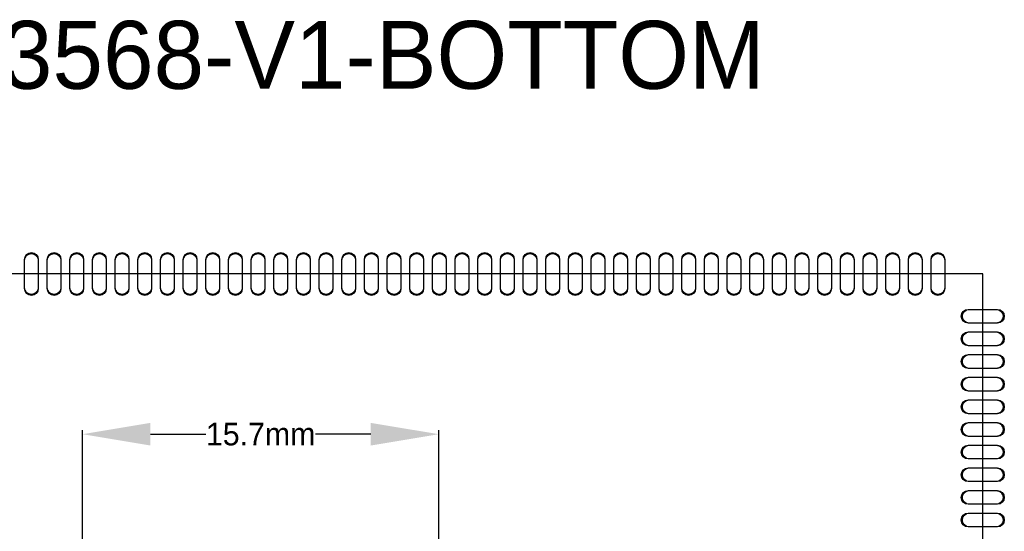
# Model space of a CAD drawing. Extents: x -7 to 161, y -5 to 58.
# Tile 13 of 13: x 118 to 161, y 36 to 58. Entities that reach past the tile are written whole.
import ezdxf

# ---------------------------------------------------------------- set-up
doc = ezdxf.new("R2010")
doc.units = 0
doc.header["$MEASUREMENT"] = 0
doc.layers.get('0').update_dxf_attribs({"linetype": 'CONTINUOUS'})
doc.layers.get('Defpoints').update_dxf_attribs({"linetype": 'CONTINUOUS'})
for name, color, linetype in [('BG_OUTLINE', 6, 'CONTINUOUS'), ('PIN_BOTTOM', 254, 'CONTINUOUS'), ('PIN_SOLDERMASK_BOTTOM', 254, 'CONTINUOUS')]:
    doc.layers.add(name, color=color, linetype=linetype)
doc.dimstyles.get("Standard").update_dxf_attribs({"dimtxt": 0.18, "dimasz": 0.18, "dimexe": 0.18, "dimexo": 0.0625, "dimgap": 0.09, "dimtad": 0, "dimtih": 1, "dimtoh": 1, "dimdec": 4, "dimzin": 0, "dimdsep": 46, "dimtxsty": 'STANDARD', "dimcen": 0.09, "dimadec": 0, "dimazin": 0, "dimtfac": 1, "dimtdec": 4, "dimtofl": 0, "dimtmove": 0, "dimatfit": 3, "dimfxl": 1, "dimtolj": 1, "dimtzin": 0, "dimarcsym": 0})

# ---------------------------------------------------------------- blocks, each defined once
blk = doc.blocks.new('*D17')
at = {"color": 0, "linetype": 'Continuous', "lineweight": -2, "transparency": 16777216}
for p, q in [((120.464, 35.47), (120.464, 40.347)), ((123.464, 40.167), (125.902, 40.167)), ((133.186, 40.167), (130.748, 40.167)), ((136.186, 35.47), (136.186, 40.347))]:
    blk.add_line(p, q, dxfattribs=at)
at = {"color": 0, "linetype": 'Continuous', "transparency": 16777216}
for points in [[(123.464, 40.667), (123.464, 39.667), (120.464, 40.167)], [(133.186, 40.667), (133.186, 39.667), (136.186, 40.167)]]:
    blk.add_solid(points, dxfattribs=at)
at = {"layer": 'Defpoints', "color": 0, "linetype": 'Continuous', "transparency": 16777216}
for p in [(136.186, 40.167), (120.464, 35.408), (136.186, 35.408)]:
    blk.add_point(p, dxfattribs=at)
at = {"color": 0, "linetype": 'Continuous', "transparency": 16777216, "insert": (128.325, 40.167), "char_height": 1, "attachment_point": 5}
blk.add_mtext('\\A1;15.7mm', dxfattribs=at)

msp = doc.modelspace()

# ---------------------------------------------------------------- linework, layer by layer
at = {"layer": 'BG_OUTLINE'}
msp.add_lwpolyline([(99.22946, 0.508), (160.18946, 0.508), (160.18946, 47.244), (99.22946, 47.244), (99.22946, 0.508)], dxfattribs=at)
msp.add_lwpolyline([(99.22946, 0.508), (160.18946, 0.508), (160.18946, 47.244), (99.22946, 47.244), (99.22946, 0.508)], dxfattribs=at)
at = {"layer": 'PIN_BOTTOM'}
for points in [[(117.90582, 46.64875), (117.90582, 47.83925, -1), (118.51542, 47.83925), (118.51542, 46.64875, -1)], [(118.90582, 46.64875), (118.90582, 47.83925, -1), (119.51542, 47.83925), (119.51542, 46.64875, -1)], [(119.90582, 46.64875), (119.90582, 47.83925, -1), (120.51542, 47.83925), (120.51542, 46.64875, -1)], [(120.90582, 46.64875), (120.90582, 47.83925, -1), (121.51542, 47.83925), (121.51542, 46.64875, -1)], [(121.90581, 46.64875), (121.90581, 47.83925, -1), (122.51541, 47.83925), (122.51541, 46.64875, -1)], [(122.90581, 46.64875), (122.90581, 47.83925, -1), (123.51541, 47.83925), (123.51541, 46.64875, -1)], [(123.90581, 46.64875), (123.90581, 47.83925, -1), (124.51541, 47.83925), (124.51541, 46.64875, -1)], [(124.90581, 46.64875), (124.90581, 47.83925, -1), (125.51541, 47.83925), (125.51541, 46.64875, -1)], [(125.90581, 46.64875), (125.90581, 47.83925, -1), (126.51541, 47.83925), (126.51541, 46.64875, -1)], [(126.9058, 46.64875), (126.9058, 47.83925, -1), (127.5154, 47.83925), (127.5154, 46.64875, -1)], [(127.9058, 46.64875), (127.9058, 47.83925, -1), (128.5154, 47.83925), (128.5154, 46.64875, -1)], [(128.9058, 46.64875), (128.9058, 47.83925, -1), (129.5154, 47.83925), (129.5154, 46.64875, -1)], [(129.9058, 46.64875), (129.9058, 47.83925, -1), (130.5154, 47.83925), (130.5154, 46.64875, -1)], [(130.9058, 46.64875), (130.9058, 47.83925, -1), (131.5154, 47.83925), (131.5154, 46.64875, -1)], [(131.90579, 46.64875), (131.90579, 47.83925, -1), (132.51539, 47.83925), (132.51539, 46.64875, -1)], [(132.90579, 46.64875), (132.90579, 47.83925, -1), (133.51539, 47.83925), (133.51539, 46.64875, -1)], [(133.90579, 46.64875), (133.90579, 47.83925, -1), (134.51539, 47.83925), (134.51539, 46.64875, -1)], [(134.90579, 46.64875), (134.90579, 47.83925, -1), (135.51539, 47.83925), (135.51539, 46.64875, -1)], [(135.90579, 46.64875), (135.90579, 47.83925, -1), (136.51539, 47.83925), (136.51539, 46.64875, -1)], [(136.90578, 46.64875), (136.90578, 47.83925, -1), (137.51538, 47.83925), (137.51538, 46.64875, -1)], [(137.90578, 46.64875), (137.90578, 47.83925, -1), (138.51538, 47.83925), (138.51538, 46.64875, -1)], [(138.90578, 46.64875), (138.90578, 47.83925, -1), (139.51538, 47.83925), (139.51538, 46.64875, -1)], [(139.90578, 46.64875), (139.90578, 47.83925, -1), (140.51538, 47.83925), (140.51538, 46.64875, -1)], [(140.90578, 46.64875), (140.90578, 47.83925, -1), (141.51538, 47.83925), (141.51538, 46.64875, -1)], [(141.90577, 46.64875), (141.90577, 47.83925, -1), (142.51537, 47.83925), (142.51537, 46.64875, -1)], [(142.90577, 46.64875), (142.90577, 47.83925, -1), (143.51537, 47.83925), (143.51537, 46.64875, -1)], [(143.90577, 46.64875), (143.90577, 47.83925, -1), (144.51537, 47.83925), (144.51537, 46.64875, -1)], [(144.90577, 46.64875), (144.90577, 47.83925, -1), (145.51537, 47.83925), (145.51537, 46.64875, -1)], [(145.90577, 46.64875), (145.90577, 47.83925, -1), (146.51537, 47.83925), (146.51537, 46.64875, -1)], [(146.90576, 46.64875), (146.90576, 47.83925, -1), (147.51536, 47.83925), (147.51536, 46.64875, -1)], [(147.90576, 46.64875), (147.90576, 47.83925, -1), (148.51536, 47.83925), (148.51536, 46.64875, -1)], [(148.90576, 46.64875), (148.90576, 47.83925, -1), (149.51536, 47.83925), (149.51536, 46.64875, -1)], [(149.90576, 46.64875), (149.90576, 47.83925, -1), (150.51536, 47.83925), (150.51536, 46.64875, -1)], [(150.90576, 46.64875), (150.90576, 47.83925, -1), (151.51536, 47.83925), (151.51536, 46.64875, -1)], [(151.90575, 46.64875), (151.90575, 47.83925, -1), (152.51535, 47.83925), (152.51535, 46.64875, -1)], [(152.90575, 46.64875), (152.90575, 47.83925, -1), (153.51535, 47.83925), (153.51535, 46.64875, -1)], [(153.90575, 46.64875), (153.90575, 47.83925, -1), (154.51535, 47.83925), (154.51535, 46.64875, -1)], [(154.90575, 46.64875), (154.90575, 47.83925, -1), (155.51535, 47.83925), (155.51535, 46.64875, -1)], [(155.90575, 46.64875), (155.90575, 47.83925, -1), (156.51535, 47.83925), (156.51535, 46.64875, -1)], [(156.90574, 46.64875), (156.90574, 47.83925, -1), (157.51534, 47.83925), (157.51534, 46.64875, -1)], [(157.90574, 46.64875), (157.90574, 47.83925, -1), (158.51534, 47.83925), (158.51534, 46.64875, -1)], [(159.59421, 45.6819), (160.7847, 45.6819, -1), (160.7847, 45.0723), (159.59421, 45.0723, -1)], [(159.59421, 44.6819), (160.7847, 44.6819, -1), (160.7847, 44.0723), (159.59421, 44.0723, -1)], [(159.59421, 43.6819), (160.7847, 43.6819, -1), (160.7847, 43.0723), (159.59421, 43.0723, -1)], [(159.59421, 42.68191), (160.7847, 42.68191, -1), (160.7847, 42.07231), (159.59421, 42.07231, -1)], [(159.59421, 41.68191), (160.7847, 41.68191, -1), (160.7847, 41.07231), (159.59421, 41.07231, -1)], [(159.59421, 40.68191), (160.7847, 40.68191, -1), (160.7847, 40.07231), (159.59421, 40.07231, -1)], [(159.59421, 39.68191), (160.7847, 39.68191, -1), (160.7847, 39.07231), (159.59421, 39.07231, -1)], [(159.59421, 38.68191), (160.7847, 38.68191, -1), (160.7847, 38.07231), (159.59421, 38.07231, -1)], [(159.59421, 37.68192), (160.7847, 37.68192, -1), (160.7847, 37.07232), (159.59421, 37.07232, -1)], [(159.59421, 36.68192), (160.7847, 36.68192, -1), (160.7847, 36.07232), (159.59421, 36.07232, -1)]]:
    msp.add_lwpolyline(points, format="xyb", close=True, dxfattribs=at)
at = {"layer": 'PIN_SOLDERMASK_BOTTOM'}
for points in [[(117.90582, 46.59884), (117.90582, 47.88916, -1), (118.51542, 47.88916), (118.51542, 46.59884, -1)], [(118.90582, 46.59884), (118.90582, 47.88916, -1), (119.51542, 47.88916), (119.51542, 46.59884, -1)], [(119.90582, 46.59884), (119.90582, 47.88916, -1), (120.51542, 47.88916), (120.51542, 46.59884, -1)], [(120.90582, 46.59884), (120.90582, 47.88916, -1), (121.51542, 47.88916), (121.51542, 46.59884, -1)], [(121.90581, 46.59884), (121.90581, 47.88916, -1), (122.51541, 47.88916), (122.51541, 46.59884, -1)], [(122.90581, 46.59884), (122.90581, 47.88916, -1), (123.51541, 47.88916), (123.51541, 46.59884, -1)], [(123.90581, 46.59884), (123.90581, 47.88916, -1), (124.51541, 47.88916), (124.51541, 46.59884, -1)], [(124.90581, 46.59884), (124.90581, 47.88916, -1), (125.51541, 47.88916), (125.51541, 46.59884, -1)], [(125.90581, 46.59884), (125.90581, 47.88916, -1), (126.51541, 47.88916), (126.51541, 46.59884, -1)], [(126.9058, 46.59884), (126.9058, 47.88916, -1), (127.5154, 47.88916), (127.5154, 46.59884, -1)], [(127.9058, 46.59884), (127.9058, 47.88916, -1), (128.5154, 47.88916), (128.5154, 46.59884, -1)], [(128.9058, 46.59884), (128.9058, 47.88916, -1), (129.5154, 47.88916), (129.5154, 46.59884, -1)], [(129.9058, 46.59884), (129.9058, 47.88916, -1), (130.5154, 47.88916), (130.5154, 46.59884, -1)], [(130.9058, 46.59884), (130.9058, 47.88916, -1), (131.5154, 47.88916), (131.5154, 46.59884, -1)], [(131.90579, 46.59884), (131.90579, 47.88916, -1), (132.51539, 47.88916), (132.51539, 46.59884, -1)], [(132.90579, 46.59884), (132.90579, 47.88916, -1), (133.51539, 47.88916), (133.51539, 46.59884, -1)], [(133.90579, 46.59884), (133.90579, 47.88916, -1), (134.51539, 47.88916), (134.51539, 46.59884, -1)], [(134.90579, 46.59884), (134.90579, 47.88916, -1), (135.51539, 47.88916), (135.51539, 46.59884, -1)], [(135.90579, 46.59884), (135.90579, 47.88916, -1), (136.51539, 47.88916), (136.51539, 46.59884, -1)], [(136.90578, 46.59884), (136.90578, 47.88916, -1), (137.51538, 47.88916), (137.51538, 46.59884, -1)], [(137.90578, 46.59884), (137.90578, 47.88916, -1), (138.51538, 47.88916), (138.51538, 46.59884, -1)], [(138.90578, 46.59884), (138.90578, 47.88916, -1), (139.51538, 47.88916), (139.51538, 46.59884, -1)], [(139.90578, 46.59884), (139.90578, 47.88916, -1), (140.51538, 47.88916), (140.51538, 46.59884, -1)], [(140.90578, 46.59884), (140.90578, 47.88916, -1), (141.51538, 47.88916), (141.51538, 46.59884, -1)], [(141.90577, 46.59884), (141.90577, 47.88916, -1), (142.51537, 47.88916), (142.51537, 46.59884, -1)], [(142.90577, 46.59884), (142.90577, 47.88916, -1), (143.51537, 47.88916), (143.51537, 46.59884, -1)], [(143.90577, 46.59884), (143.90577, 47.88916, -1), (144.51537, 47.88916), (144.51537, 46.59884, -1)], [(144.90577, 46.59884), (144.90577, 47.88916, -1), (145.51537, 47.88916), (145.51537, 46.59884, -1)], [(145.90577, 46.59884), (145.90577, 47.88916, -1), (146.51537, 47.88916), (146.51537, 46.59884, -1)], [(146.90576, 46.59884), (146.90576, 47.88916, -1), (147.51536, 47.88916), (147.51536, 46.59884, -1)], [(147.90576, 46.59884), (147.90576, 47.88916, -1), (148.51536, 47.88916), (148.51536, 46.59884, -1)], [(148.90576, 46.59884), (148.90576, 47.88916, -1), (149.51536, 47.88916), (149.51536, 46.59884, -1)], [(149.90576, 46.59884), (149.90576, 47.88916, -1), (150.51536, 47.88916), (150.51536, 46.59884, -1)], [(150.90576, 46.59884), (150.90576, 47.88916, -1), (151.51536, 47.88916), (151.51536, 46.59884, -1)], [(151.90575, 46.59884), (151.90575, 47.88916, -1), (152.51535, 47.88916), (152.51535, 46.59884, -1)], [(152.90575, 46.59884), (152.90575, 47.88916, -1), (153.51535, 47.88916), (153.51535, 46.59884, -1)], [(153.90575, 46.59884), (153.90575, 47.88916, -1), (154.51535, 47.88916), (154.51535, 46.59884, -1)], [(154.90575, 46.59884), (154.90575, 47.88916, -1), (155.51535, 47.88916), (155.51535, 46.59884, -1)], [(155.90575, 46.59884), (155.90575, 47.88916, -1), (156.51535, 47.88916), (156.51535, 46.59884, -1)], [(156.90574, 46.59884), (156.90574, 47.88916, -1), (157.51534, 47.88916), (157.51534, 46.59884, -1)], [(157.90574, 46.59884), (157.90574, 47.88916, -1), (158.51534, 47.88916), (158.51534, 46.59884, -1)], [(159.5443, 45.6819), (160.83462, 45.6819, -1), (160.83462, 45.0723), (159.5443, 45.0723, -1)], [(159.5443, 44.6819), (160.83462, 44.6819, -1), (160.83462, 44.0723), (159.5443, 44.0723, -1)], [(159.5443, 43.6819), (160.83462, 43.6819, -1), (160.83462, 43.0723), (159.5443, 43.0723, -1)], [(159.5443, 42.68191), (160.83462, 42.68191, -1), (160.83462, 42.07231), (159.5443, 42.07231, -1)], [(159.5443, 41.68191), (160.83462, 41.68191, -1), (160.83462, 41.07231), (159.5443, 41.07231, -1)], [(159.5443, 40.68191), (160.83462, 40.68191, -1), (160.83462, 40.07231), (159.5443, 40.07231, -1)], [(159.5443, 39.68191), (160.83462, 39.68191, -1), (160.83462, 39.07231), (159.5443, 39.07231, -1)], [(159.5443, 38.68191), (160.83462, 38.68191, -1), (160.83462, 38.07231), (159.5443, 38.07231, -1)], [(159.5443, 37.68192), (160.83462, 37.68192, -1), (160.83462, 37.07232), (159.5443, 37.07232, -1)], [(159.5443, 36.68192), (160.83462, 36.68192, -1), (160.83462, 36.07232), (159.5443, 36.07232, -1)]]:
    msp.add_lwpolyline(points, format="xyb", close=True, dxfattribs=at)

# ---------------------------------------------------------------- texts
at = {"linetype": 'Continuous', "insert": (99.30037, 58.42491), "char_height": 3, "attachment_point": 1}
msp.add_mtext_dynamic_manual_height_columns('IDO-SOM3568-V1-BOTTOM', width=10.5971553, gutter_width=1, heights=[0], dxfattribs=at)

# ---------------------------------------------------------------- dimensions: what is measured, and where the dimension line sits
at = {"linetype": 'Continuous'}
dim = msp.add_linear_dim(base=(136.18646, 40.1674), p1=(120.46386, 35.4076), p2=(136.18646, 35.4076), text='15.7mm', dimstyle='Standard', override={"dimtxt": 1, "dimasz": 3}, dxfattribs=at)
dim.commit()
dim.dimension.update_dxf_attribs({"geometry": '*D17', "text_midpoint": (128.32516, 40.1674)})

doc.saveas('drawing.dxf')
